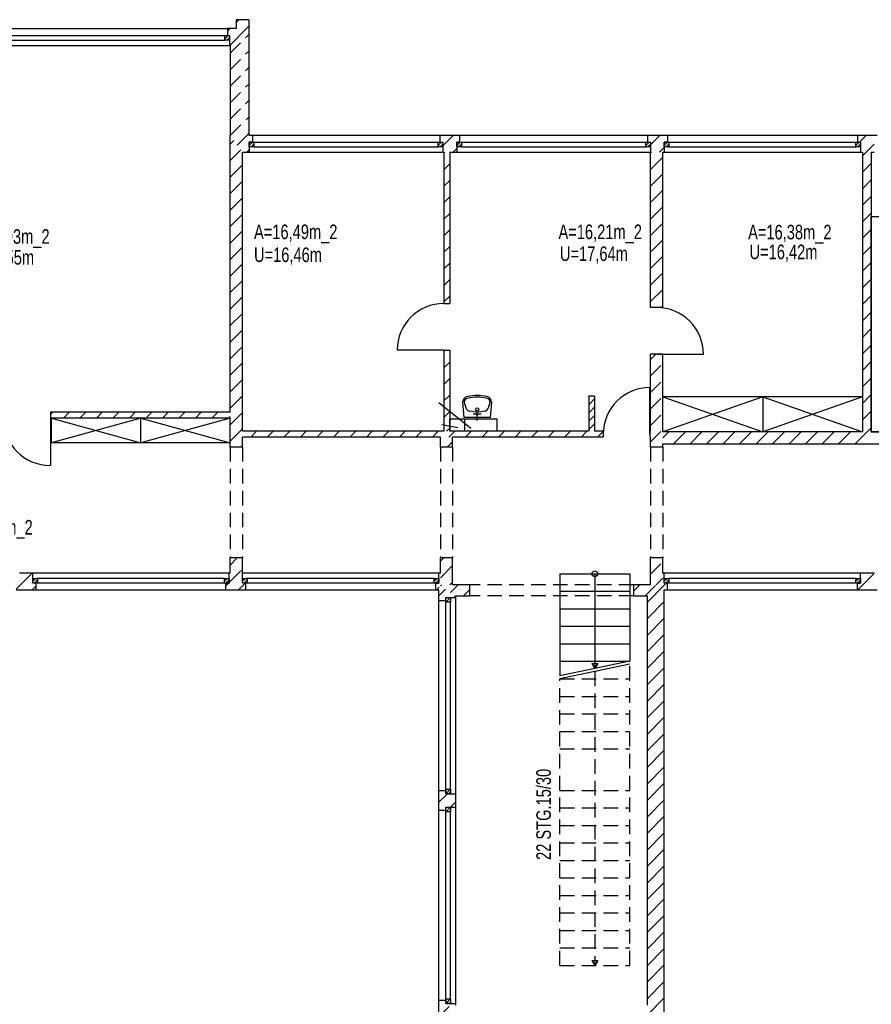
# Model space of a CAD drawing. Header units: metres. Extents: x 940 to 7099, y 1771 to 4983.
# Tile 7 of 12: x 3109 to 4567, y 3297 to 4983. Entities that reach past the tile are written whole.
import ezdxf

# ---------------------------------------------------------------- set-up
doc = ezdxf.new("R2010")
doc.units = ezdxf.units.M
doc.header["$LTSCALE"] = 100
doc.header["$MEASUREMENT"] = 0
doc.linetypes.add('DASHDOT', pattern=[1, 0.5, -0.25, 0, -0.25])
doc.linetypes.add('HIDDEN', pattern=[0.375, 0.25, -0.125])
for name, color, linetype in [('1', 2, 'Continuous'), ('10', 2, 'Continuous'), ('108', 71, 'Continuous'), ('109', 71, 'Continuous'), ('2', 2, 'Continuous'), ('20', 211, 'Continuous'), ('22', 211, 'Continuous'), ('30', 5, 'Continuous'), ('32', 2, 'Continuous'), ('36', 3, 'Continuous'), ('54', 2, 'Continuous'), ('6', 2, 'Continuous'), ('64', 7, 'Continuous'), ('67', 2, 'Continuous'), ('68', 211, 'Continuous'), ('69', 6, 'Continuous'), ('74', 6, 'Continuous')]:
    doc.layers.add(name, color=color, linetype=linetype)

msp = doc.modelspace()

# ---------------------------------------------------------------- linework, layer by layer
at = {"layer": '1', "linetype": 'Continuous'}
for p, q in [((3879.5, 4015), (3850, 4015)), ((3879.5, 3996), (3879.5, 4015)), ((4189, 4015), (4159.5, 4015)), ((4159.5, 4015), (4159.5, 3996)), ((3855.5, 3996), (3879.5, 3996)), ((4159.5, 3996), (4183.5, 3996))]:
    msp.add_line(p, q, dxfattribs=at)
at = {"layer": '10', "linetype": 'Continuous'}
msp.add_line((4188, 4272.8528), (4189, 4273.8528), dxfattribs=at)
at = {"layer": '108', "linetype": 'Continuous'}
for p, q in [((4033.5, 4034), (4033.5, 3859)), ((4033.5, 4034), (4153.5, 4034)), ((4033.5, 4034), (4153.5, 4034)), ((4093.5, 4034), (4093.5, 3871.5)), ((4153.5, 4034), (4153.5, 3884)), ((4033.5, 4004), (4153.5, 4004)), ((4033.5, 3974), (4153.5, 3974)), ((4033.5, 3944), (4153.5, 3944)), ((4033.5, 3914), (4153.5, 3914)), ((4153.5, 3884), (4033.5, 3859)), ((4033.5, 3884), (4153.5, 3884)), ((4153.5, 3879), (4033.5, 3854)), ((4088.5, 3880.1603), (4098.5, 3880.1603)), ((4088.5, 3880.1603), (4093.5, 3871.5)), ((4098.5, 3880.1603), (4093.5, 3871.5))]:
    msp.add_line(p, q, dxfattribs=at)
at = {"layer": '109', "linetype": 'HIDDEN'}
for p, q in [((4153.5, 3363), (4153.5, 3879)), ((4093.5, 3866.5), (4093.5, 3363)), ((4033.5, 3854), (4153.5, 3854)), ((4033.5, 3363), (4033.5, 3854)), ((4033.5, 3824), (4153.5, 3824)), ((4033.5, 3794), (4153.5, 3794)), ((4033.5, 3764), (4153.5, 3764)), ((4033.5, 3734), (4153.5, 3734)), ((4033.5, 3663), (4153.5, 3663)), ((4033.5, 3633), (4153.5, 3633)), ((4033.5, 3603), (4153.5, 3603)), ((4033.5, 3573), (4153.5, 3573)), ((4033.5, 3543), (4153.5, 3543)), ((4033.5, 3513), (4153.5, 3513)), ((4033.5, 3483), (4153.5, 3483)), ((4033.5, 3453), (4153.5, 3453)), ((4033.5, 3423), (4153.5, 3423)), ((4033.5, 3393), (4153.5, 3393)), ((4033.5, 3363), (4153.5, 3363)), ((4033.5, 3363), (4153.5, 3363))]:
    msp.add_line(p, q, dxfattribs=at)
at = {"layer": '2', "linetype": 'Continuous'}
for p, q in [((4381, 4337), (4210, 4277)), ((4210, 4337), (4381, 4277)), ((4552, 4337), (4210, 4337)), ((4552, 4337), (4381, 4277)), ((4381, 4337), (4552, 4277)), ((4381, 4337), (4381, 4277)), ((3316, 4300.5), (3163, 4258.5)), ((3163, 4300.5), (3316, 4258.5)), ((3163, 4258.5), (3163, 4300.5)), ((3469, 4300.5), (3316, 4258.5)), ((3316, 4300.5), (3469, 4258.5)), ((3316, 4258.5), (3316, 4300.5)), ((3469, 4258.5), (3163, 4258.5))]:
    msp.add_line(p, q, dxfattribs=at)
at = {"layer": '20', "linetype": 'Continuous'}
for p, q in [((3479, 4978.0664), (3483.9336, 4983)), ((3464.5, 4963.5664), (3468.9336, 4968)), ((3468.2179, 4939), (3497.2179, 4968)), ((3497.2179, 4968), (3501, 4971.7821)), ((3469, 4770.0765), (3475.2679, 4776.3444)), ((3833.5, 4766.881), (3851.619, 4785)), ((4546.7258, 4773), (4558.7258, 4785)), ((3469, 4741.7922), (3487.1473, 4759.9395)), ((3850.9033, 4756), (3857.01, 4762.1067)), ((4189, 4754.6854), (4190.3146, 4756)), ((4552, 4749.9899), (4558.0101, 4756)), ((4558.0101, 4756), (4571.75, 4769.7399)), ((4189, 4726.4012), (4210, 4747.4012)), ((3469, 4713.5079), (3490, 4734.5079)), ((4552, 4721.7056), (4567, 4736.7056)), ((3469, 4685.2237), (3490, 4706.2237)), ((4189, 4698.1169), (4210, 4719.1169)), ((4552, 4693.4214), (4567, 4708.4214)), ((4189, 4669.8326), (4210, 4690.8326)), ((3469, 4656.9394), (3490, 4677.9394)), ((4552, 4665.1371), (4567, 4680.1371)), ((4189, 4641.5483), (4210, 4662.5483)), ((3469, 4628.6551), (3490, 4649.6551)), ((4552, 4636.8528), (4567, 4651.8528)), ((3469, 4600.3708), (3490, 4621.3708)), ((4189, 4613.2641), (4210, 4634.2641)), ((4552, 4608.5685), (4567, 4623.5685)), ((4189, 4584.9798), (4210, 4605.9798)), ((3469, 4572.0866), (3490, 4593.0866)), ((4552, 4580.2843), (4567, 4595.2843)), ((4189, 4556.6955), (4210, 4577.6955)), ((3469, 4543.8023), (3490, 4564.8023)), ((4552, 4552), (4567, 4567)), ((4189, 4528.4113), (4210, 4549.4113)), ((4552, 4523.7157), (4567, 4538.7157)), ((3469, 4515.518), (3490, 4536.518)), ((4189, 4500.127), (4210, 4521.127)), ((3469, 4487.2338), (3490, 4508.2338)), ((4552, 4495.4315), (4567, 4510.4315)), ((4207.1573, 4490), (4210, 4492.8427)), ((3469, 4458.9495), (3490, 4479.9495)), ((4552, 4467.1472), (4567, 4482.1472)), ((4552, 4438.8629), (4567, 4453.8629)), ((3469, 4430.6652), (3490, 4451.6652)), ((3469, 4402.381), (3490, 4423.381)), ((4552, 4410.5786), (4567, 4425.5786)), ((3469, 4374.0967), (3490, 4395.0967)), ((4552, 4382.2944), (4567, 4397.2944)), ((4552, 4354.0101), (4567, 4369.0101)), ((3469, 4345.8124), (3490, 4366.8124)), ((3469, 4317.5281), (3490, 4338.5281)), ((4083, 4337.5584), (4083.4416, 4338)), ((4552, 4325.7258), (4567, 4340.7258)), ((4083, 4323.4163), (4093, 4333.4163)), ((4083, 4309.2742), (4093, 4319.2742)), ((3469, 4289.2439), (3490, 4310.2439)), ((4083, 4295.132), (4093, 4305.132)), ((4552, 4297.4416), (4567, 4312.4416)), ((4083, 4280.9899), (4093, 4290.9899)), ((4559.8427, 4277), (4567, 4284.1573)), ((3469, 4260.9596), (3490, 4281.9596)), ((3504.3247, 4268), (3514.3247, 4278)), ((3532.6089, 4268), (3542.6089, 4278)), ((3560.8932, 4268), (3570.8932, 4278)), ((3589.1775, 4268), (3599.1775, 4278)), ((3617.4618, 4268), (3627.4618, 4278)), ((3645.746, 4268), (3655.746, 4278)), ((3674.0303, 4268), (3684.0303, 4278)), ((3702.3146, 4268), (3712.3146, 4278)), ((3730.5988, 4268), (3740.5988, 4278)), ((3758.8831, 4268), (3768.8831, 4278)), ((3787.1674, 4268), (3797.1674, 4278)), ((3815.4517, 4268), (3825.4517, 4278)), ((3843.7359, 4268), (3853.7359, 4278)), ((3872.0202, 4268), (3882.0202, 4278)), ((3900.3045, 4268), (3910.3045, 4278)), ((3928.5887, 4268), (3938.5887, 4278)), ((3956.873, 4268), (3966.873, 4278)), ((3985.1573, 4268), (3995.1573, 4278)), ((4013.4416, 4268), (4023.4416, 4278)), ((4041.7258, 4268), (4051.7258, 4278)), ((4070.0101, 4268), (4080.0101, 4278)), ((4098.2944, 4268), (4108, 4277.7056)), ((4210, 4266.5685), (4220.4315, 4277)), ((4227.7157, 4256), (4248.7157, 4277)), ((4256, 4256), (4277, 4277)), ((4284.2843, 4256), (4305.2843, 4277)), ((4312.5685, 4256), (4333.5685, 4277)), ((4340.8528, 4256), (4361.8528, 4277)), ((4369.1371, 4256), (4390.1371, 4277)), ((4397.4214, 4256), (4418.4214, 4277)), ((4425.7056, 4256), (4446.7056, 4277)), ((4453.9899, 4256), (4474.9899, 4277)), ((4482.2742, 4256), (4503.2742, 4277)), ((4510.5584, 4256), (4531.5584, 4277)), ((4538.8427, 4256), (4559.8427, 4277)), ((3487.3247, 4251), (3490, 4253.6753)), ((3829, 4055.2742), (3834.7258, 4061)), ((3829, 4026.9899), (3850, 4047.9899)), ((3102.501, 4007.5977), (3129.9033, 4035)), ((4543.4012, 4006), (4571.75, 4034.3488)), ((3845.2944, 4015), (3850, 4019.7056)), ((4183.5, 3985.5101), (4212.5, 4014.5101)), ((4211.8246, 4013.8347), (4215.9899, 4018)), ((3129.1876, 4006), (3136.501, 4013.3134)), ((3826.5, 3996.2056), (3837.8549, 4007.5606)), ((3852.0786, 3993.5), (3854.9433, 3996.3647)), ((4183.5, 3957.2258), (4212.5, 3986.2258)), ((4183.5, 3928.9416), (4212.5, 3957.9416)), ((4183.5, 3900.6573), (4212.5, 3929.6573)), ((4183.5, 3872.373), (4212.5, 3901.373)), ((4183.5, 3844.0887), (4212.5, 3873.0887)), ((4183.5, 3815.8045), (4212.5, 3844.8045)), ((4183.5, 3787.5202), (4212.5, 3816.5202)), ((4183.5, 3759.2359), (4212.5, 3788.2359)), ((4183.5, 3730.9517), (4212.5, 3759.9517)), ((4183.5, 3702.6674), (4212.5, 3731.6674)), ((4183.5, 3674.3831), (4212.5, 3703.3831)), ((4183.5, 3646.0988), (4212.5, 3675.0988)), ((4183.5, 3617.8146), (4212.5, 3646.8146)), ((4183.5, 3589.5303), (4212.5, 3618.5303)), ((4183.5, 3561.246), (4212.5, 3590.246)), ((4183.5, 3532.9618), (4212.5, 3561.9618)), ((4183.5, 3504.6775), (4212.5, 3533.6775)), ((4183.5, 3476.3932), (4212.5, 3505.3932)), ((4183.5, 3448.1089), (4212.5, 3477.1089)), ((4183.5, 3419.8247), (4212.5, 3448.8247)), ((4183.5, 3391.5404), (4212.5, 3420.5404)), ((4183.5, 3363.2561), (4212.5, 3392.2561)), ((4183.5, 3334.9719), (4212.5, 3363.9719)), ((4183.5, 3306.6876), (4212.5, 3335.6876)), ((4183.5, 3278.4033), (4212.5, 3307.4033))]:
    msp.add_line(p, q, dxfattribs=at)
at = {"layer": '22', "linetype": 'HIDDEN'}
for p, q in [((3469, 4925.64), (3501, 4957.64)), ((3469, 4897.3557), (3501, 4929.3557)), ((3469, 4869.0714), (3501, 4901.0714)), ((3469, 4840.7872), (3501, 4872.7872)), ((3469, 4812.5029), (3501, 4844.5029)), ((3469.7814, 4785), (3501, 4816.2186)), ((3469.3282, 4784.5468), (3469.7814, 4785)), ((3481.2076, 4768.1419), (3498.0657, 4785)), ((3498.0657, 4785), (3501, 4787.9343)), ((4188.99, 4768.8176), (4205.1724, 4785)), ((3497.3499, 4756), (3501.5, 4760.1501)), ((3835, 4754.2388), (3836.7612, 4756)), ((4204.4567, 4756), (4212.5, 4764.0433)), ((3835, 4725.9545), (3845, 4735.9545)), ((3835, 4697.6703), (3845, 4707.6703)), ((3835, 4669.386), (3845, 4679.386)), ((3835, 4641.1017), (3845, 4651.1017)), ((3835, 4612.8175), (3845, 4622.8175)), ((3835, 4584.5332), (3845, 4594.5332)), ((3835, 4556.2489), (3845, 4566.2489)), ((3835, 4527.9646), (3845, 4537.9646)), ((3835, 4499.6804), (3845, 4509.6804)), ((3835, 4414.8276), (3837.1724, 4417)), ((4189, 4401.132), (4197.868, 4410)), ((3835, 4386.5433), (3845, 4396.5433)), ((4189, 4372.8478), (4210, 4393.8478)), ((3835, 4358.259), (3845, 4368.259)), ((4189, 4344.5635), (4210, 4365.5635)), ((3835, 4329.9747), (3845, 4339.9747)), ((4189, 4316.2792), (4210, 4337.2792)), ((3161, 4306.513), (3164.987, 4310.5)), ((3183.2713, 4300.5), (3193.2713, 4310.5)), ((3211.5556, 4300.5), (3221.5556, 4310.5)), ((3239.8398, 4300.5), (3249.8398, 4310.5)), ((3268.1241, 4300.5), (3278.1241, 4310.5)), ((3296.4084, 4300.5), (3306.4084, 4310.5)), ((3324.6926, 4300.5), (3334.6926, 4310.5)), ((3352.9769, 4300.5), (3362.9769, 4310.5)), ((3381.2612, 4300.5), (3391.2612, 4310.5)), ((3409.5455, 4300.5), (3419.5455, 4310.5)), ((3437.8297, 4300.5), (3447.8297, 4310.5)), ((3466.114, 4300.5), (3469, 4303.386)), ((3835, 4301.6905), (3845, 4311.6905)), ((4189, 4287.9949), (4210, 4308.9949)), ((3829, 4267.4062), (3829.5938, 4268)), ((3839.5938, 4278), (3845, 4283.4062)), ((4189, 4259.7107), (4210, 4280.7107)), ((3840.8781, 4251), (3850, 4260.1219)), ((4208.5736, 4251), (4210, 4252.4264)), ((3469, 4048.8276), (3481.1724, 4061)), ((4189, 4033.4365), (4210, 4054.4365)), ((3467.251, 4018.7943), (3483.4567, 4035)), ((3483.4567, 4035), (3490, 4041.5433)), ((3461.751, 4013.2943), (3466.4567, 4018)), ((3482.741, 4006), (3494.741, 4018)), ((3829.3107, 4013.1585), (3831.1522, 4015)), ((3846.3991, 4001.9626), (3859.4365, 4015)), ((4159.5, 4003.9365), (4170.5635, 4015)), ((4179.8478, 3996), (4198.8478, 4015)), ((4198.8478, 4015), (4210, 4026.1522)), ((3822.1522, 4006), (3826.9102, 4010.7579)), ((3868.7208, 3996), (3879.5, 4006.7792)), ((3826.5, 3642.6522), (3841.0978, 3657.25)), ((3846.382, 3634.25), (3855.5, 3643.368)), ((3826.5, 3303.241), (3826.759, 3303.5)), ((3826.5, 3274.9567), (3849.5433, 3298))]:
    msp.add_line(p, q, dxfattribs=at)
at = {"layer": '32', "color": 7, "linetype": 'Continuous'}
for p, q in [((3479, 4983), (3479, 4968)), ((3501, 4983), (3479, 4983)), ((3501, 4983), (3501, 4968)), ((3479, 4968), (3464.5, 4968)), ((3501, 4968), (3501, 4785)), ((3469, 4939), (3468, 4939)), ((3469, 4939), (3469, 4785)), ((3469, 4310.5), (3469, 4785)), ((3501, 4785), (3507, 4785)), ((3828, 4785), (3862, 4785)), ((4184, 4785), (4218, 4785)), ((4543.25, 4785), (4577.25, 4785)), ((3490, 4756), (3501.5, 4756)), ((3490, 4278), (3490, 4756)), ((3833.5, 4756), (3835, 4756)), ((3835, 4756), (3835, 4497)), ((3845, 4756), (3857.01, 4756)), ((3845, 4756), (3845, 4497)), ((4188.99, 4756), (4189, 4756)), ((4189, 4490), (4189, 4756)), ((4210, 4490), (4210, 4756)), ((4210, 4756), (4212.5, 4756)), ((4548.75, 4756), (4552, 4756)), ((4552, 4756), (4552, 4277)), ((4567, 4756), (4571.75, 4756)), ((4567, 4756), (4567, 4277)), ((4567, 4646), (4592, 4646)), ((4567, 4277), (4567, 4646)), ((3835, 4417), (3835, 4278)), ((3845, 4417), (3845, 4278)), ((4189, 4278), (4189, 4410)), ((4210, 4277), (4210, 4410)), ((4093, 4338), (4083, 4338)), ((4083, 4338), (4083, 4278)), ((4093, 4338), (4093, 4278)), ((3469, 4310.5), (3161, 4310.5)), ((3469, 4300.5), (3161, 4300.5)), ((3469, 4251), (3469, 4300.5)), ((3845, 4278), (3845, 4299)), ((3871, 4299), (3845, 4299)), ((3871, 4278), (3871, 4299)), ((3926, 4299), (3871, 4299)), ((3871, 4278), (3871, 4299)), ((3926, 4278), (3926, 4299)), ((3835, 4278), (3490, 4278)), ((3490, 4251), (3490, 4268)), ((3829, 4268), (3490, 4268)), ((3829, 4251), (3829, 4268)), ((3871, 4278), (3845, 4278)), ((4083, 4278), (3845, 4278)), ((4108, 4268), (3850, 4268)), ((3926, 4278), (3871, 4278)), ((4108, 4278), (4093, 4278)), ((4189, 4278), (4188, 4278)), ((4189, 4268), (4188, 4268)), ((4189, 4251), (4189, 4268)), ((4552, 4277), (4210, 4277)), ((4567, 4277), (4592, 4277)), ((4909, 4277), (4567, 4277)), ((4210, 4251), (4210, 4256)), ((4909, 4256), (4210, 4256)), ((3469, 4035), (3469, 4061)), ((3490, 4035), (3490, 4061)), ((3829, 4035), (3829, 4061)), ((3850, 4015), (3850, 4061)), ((4189, 4015), (4189, 4061)), ((4210, 4035), (4210, 4061)), ((3131.001, 4035), (3108.001, 4035)), ((3469, 4035), (3467.251, 4035)), ((3490.24, 4035), (3490, 4035)), ((3829, 4035), (3826.49, 4035)), ((4212.501, 4035), (4210, 4035)), ((4571.75, 4035), (4548.751, 4035)), ((3136.501, 4006), (3102.501, 4006)), ((3495.74, 4006), (3461.751, 4006)), ((3826.5, 4006), (3820.99, 4006)), ((3826.5, 3988), (3826.5, 4006)), ((4218.001, 4006), (4212.5, 4006)), ((4212.5, 3269.5), (4212.5, 4006)), ((4577.25, 4006), (4543.251, 4006)), ((3855.5, 3993.5), (3855.5, 3996)), ((4183.5, 3295), (4183.5, 3996)), ((3826.5, 3628.75), (3826.5, 3662.75)), ((3855.5, 3634.25), (3855.5, 3657.25)), ((3826.5, 3269.5), (3826.5, 3303.5)), ((3855.5, 3295), (3855.5, 3298))]:
    msp.add_line(p, q, dxfattribs=at)
at = {"layer": '36', "linetype": 'Continuous'}
for p, q in [((3870, 4301.75), (3867.25, 4327.875)), ((3870, 4327.875), (3872.75, 4318.25)), ((3911.25, 4318.25), (3914, 4327.875)), ((3916.75, 4327.875), (3914, 4301.75)), ((3914, 4301.75), (3870, 4301.75))]:
    msp.add_line(p, q, dxfattribs=at)
at = {"layer": '36', "linetype": 'DASHDOT'}
for p, q in [((3898.875, 4307.25), (3885.125, 4307.25)), ((3892, 4296.25), (3892, 4310))]:
    msp.add_line(p, q, dxfattribs=at)
at = {"layer": '36', "linetype": 'Continuous'}
for centre, radius in [((3892, 4315.5), 2.75), ((3892, 4307.25), 1.375)]:
    msp.add_circle(centre, radius, dxfattribs=at)
for centre, radius, start, end in [((3876.875, 4327.875), 9.7227, 98.1301, 180), ((3876.875, 4327.875), 6.875, 90, 180), ((3892, 4266), 73.3792, 77.0054, 102.9946), ((3892, 4266), 70.3941, 77.5926, 102.4074), ((3907.125, 4327.875), 6.875, 0, 90), ((3907.125, 4327.875), 9.625, 0, 81.8699), ((3879.625, 4319.625), 7.0112, 191.3099, 270), ((3904.375, 4319.625), 6.875, 270, 350.5377), ((3892, 4374.625), 63.1004, 258.6901, 281.3099)]:
    msp.add_arc(centre, radius, start, end, dxfattribs=at)
at = {"layer": '54', "linetype": 'HIDDEN'}
for p, q in [((4088.5, 3371.6603), (4098.5, 3371.6603)), ((4088.5, 3371.6603), (4093.5, 3363)), ((4098.5, 3371.6603), (4093.5, 3363))]:
    msp.add_line(p, q, dxfattribs=at)
at = {"layer": '54', "linetype": 'Continuous'}
msp.add_circle((4093.5, 4034), 5, dxfattribs=at)
at = {"layer": '6', "linetype": 'Continuous'}
for p, q in [((3826.1872, 4327.5858), (3880.898, 4283.445)), ((3831.5394, 4289.6871), (3858.8948, 4284.3367)), ((3850, 4251), (3850, 4268))]:
    msp.add_line(p, q, dxfattribs=at)
at = {"layer": '64', "linetype": 'Continuous'}
for p, q in [((3464.5, 4968), (3464.5, 4956)), ((3464.5, 4956), (3468, 4956)), ((3468, 4956), (3468, 4939)), ((3507, 4773), (3501.5, 4773)), ((3501.5, 4773), (3501.5, 4756)), ((3507, 4785), (3507, 4773)), ((3828, 4785), (3828, 4773)), ((3828, 4773), (3833.5, 4773)), ((3833.5, 4773), (3833.5, 4756)), ((3862, 4773), (3857.01, 4773)), ((3857.01, 4773), (3857.01, 4756)), ((3862, 4785), (3862, 4773)), ((4184, 4785), (4184, 4773)), ((4184, 4773), (4188.99, 4773)), ((4188.99, 4773), (4188.99, 4756)), ((4218, 4773), (4212.5, 4773)), ((4212.5, 4773), (4212.5, 4756)), ((4218, 4785), (4218, 4773)), ((4543.25, 4785), (4543.25, 4773)), ((4543.25, 4773), (4548.75, 4773)), ((4548.75, 4773), (4548.75, 4756)), ((3835, 4497), (3845, 4497)), ((4210, 4490), (4189, 4490)), ((3835, 4417), (3845, 4417)), ((4210, 4410), (4189, 4410)), ((3161, 4310.5), (3161, 4300.5)), ((4108, 4278), (4108, 4268)), ((4188, 4278), (4188, 4268)), ((3490, 4251), (3469, 4251)), ((3850, 4251), (3829, 4251)), ((4210, 4251), (4189, 4251)), ((3490, 4061), (3469, 4061)), ((3850, 4061), (3829, 4061)), ((4210, 4061), (4189, 4061)), ((3131.001, 4018), (3131.001, 4035)), ((3467.251, 4018), (3467.251, 4035)), ((3490.24, 4018), (3490.24, 4035)), ((3826.49, 4018), (3826.49, 4035)), ((4212.501, 4018), (4212.501, 4035)), ((4548.751, 4018), (4548.751, 4035)), ((3136.501, 4018), (3131.001, 4018)), ((3136.501, 4006), (3136.501, 4018)), ((3461.751, 4006), (3461.751, 4018)), ((3461.751, 4018), (3467.251, 4018)), ((3495.74, 4018), (3490.24, 4018)), ((3495.74, 4006), (3495.74, 4018)), ((3820.99, 4006), (3820.99, 4018)), ((3820.99, 4018), (3826.49, 4018)), ((4218.001, 4018), (4212.501, 4018)), ((4218.001, 4006), (4218.001, 4018)), ((4543.251, 4006), (4543.251, 4018)), ((4543.251, 4018), (4548.751, 4018)), ((3826.5, 3988), (3838.5, 3988)), ((3838.5, 3988), (3838.5, 3993.5)), ((3838.5, 3993.5), (3855.5, 3993.5)), ((3826.5, 3662.75), (3838.5, 3662.75)), ((3838.5, 3662.75), (3838.5, 3657.25)), ((3838.5, 3657.25), (3855.5, 3657.25)), ((3826.5, 3628.75), (3838.5, 3628.75)), ((3838.5, 3628.75), (3838.5, 3634.25)), ((3838.5, 3634.25), (3855.5, 3634.25)), ((3826.5, 3303.5), (3838.5, 3303.5)), ((3838.5, 3303.5), (3838.5, 3298)), ((3838.5, 3298), (3855.5, 3298))]:
    msp.add_line(p, q, dxfattribs=at)
at = {"layer": '67', "linetype": 'Continuous'}
for p, q in [((2774.5, 4968), (3464.5, 4968)), ((2774.5, 4956), (3464.5, 4956)), ((2779, 4956), (3460, 4956)), ((2779, 4948), (3460, 4948)), ((3460, 4956), (3468, 4956)), ((3460, 4948), (3460, 4956)), ((3468, 4948), (3460, 4948)), ((3468, 4956), (3468, 4948)), ((2771, 4939), (3468, 4939)), ((3501.5, 4773), (3509.5, 4773)), ((3501.5, 4765), (3501.5, 4773)), ((3507, 4785), (3828, 4785)), ((3507, 4773), (3828, 4773)), ((3509.5, 4773), (3509.5, 4765)), ((3509.5, 4773), (3825.5, 4773)), ((3825.5, 4773), (3833.5, 4773)), ((3825.5, 4765), (3825.5, 4773)), ((3833.5, 4773), (3833.5, 4765)), ((3857.01, 4773), (3865.01, 4773)), ((3857.01, 4765), (3857.01, 4773)), ((3862, 4785), (4184, 4785)), ((3862, 4773), (4184, 4773)), ((3865.01, 4773), (3865.01, 4765)), ((3865.01, 4773), (4180.99, 4773)), ((4180.99, 4773), (4188.99, 4773)), ((4180.99, 4765), (4180.99, 4773)), ((4188.99, 4773), (4188.99, 4765)), ((4212.5, 4773), (4220.5, 4773)), ((4212.5, 4765), (4212.5, 4773)), ((4218, 4785), (4543.25, 4785)), ((4218, 4773), (4543.25, 4773)), ((4220.5, 4773), (4220.5, 4765)), ((4220.5, 4773), (4540.75, 4773)), ((4540.75, 4773), (4548.75, 4773)), ((4540.75, 4765), (4540.75, 4773)), ((4548.75, 4773), (4548.75, 4765)), ((3509.5, 4765), (3501.5, 4765)), ((3501.5, 4756), (3833.5, 4756)), ((3509.5, 4765), (3825.5, 4765)), ((3833.5, 4765), (3825.5, 4765)), ((3865.01, 4765), (3857.01, 4765)), ((3857.01, 4756), (4188.99, 4756)), ((3865.01, 4765), (4180.99, 4765)), ((4188.99, 4765), (4180.99, 4765)), ((4220.5, 4765), (4212.5, 4765)), ((4212.5, 4756), (4548.75, 4756)), ((4220.5, 4765), (4540.75, 4765)), ((4548.75, 4765), (4540.75, 4765)), ((3835, 4417), (3755, 4417)), ((4199.5, 4410), (4279.5, 4410)), ((4188, 4273), (4188, 4353)), ((3161, 4300.5), (3161, 4219.5)), ((3467.251, 4035), (3131.001, 4035)), ((3826.49, 4035), (3490.24, 4035)), ((4548.751, 4035), (4212.501, 4035)), ((3131.001, 4018), (3131.001, 4026)), ((3131.001, 4026), (3139.001, 4026)), ((3139.001, 4018), (3131.001, 4018)), ((3461.751, 4018), (3136.501, 4018)), ((3139.001, 4026), (3139.001, 4018)), ((3459.251, 4026), (3139.001, 4026)), ((3459.251, 4018), (3139.001, 4018)), ((3459.251, 4018), (3459.251, 4026)), ((3459.251, 4026), (3467.251, 4026)), ((3467.251, 4018), (3459.251, 4018)), ((3467.251, 4026), (3467.251, 4018)), ((3490.24, 4018), (3490.24, 4026)), ((3490.24, 4026), (3498.24, 4026)), ((3498.24, 4018), (3490.24, 4018)), ((3820.99, 4018), (3495.74, 4018)), ((3498.24, 4026), (3498.24, 4018)), ((3818.49, 4026), (3498.24, 4026)), ((3818.49, 4018), (3498.24, 4018)), ((3818.49, 4018), (3818.49, 4026)), ((3818.49, 4026), (3826.49, 4026)), ((3826.49, 4018), (3818.49, 4018)), ((3826.49, 4026), (3826.49, 4018)), ((4212.501, 4018), (4212.501, 4026)), ((4212.501, 4026), (4220.501, 4026)), ((4220.501, 4018), (4212.501, 4018)), ((4543.251, 4018), (4218.001, 4018)), ((4220.501, 4026), (4220.501, 4018)), ((4540.751, 4026), (4220.501, 4026)), ((4540.751, 4018), (4220.501, 4018)), ((4540.751, 4018), (4540.751, 4026)), ((4540.751, 4026), (4548.751, 4026)), ((4548.751, 4018), (4540.751, 4018)), ((4548.751, 4026), (4548.751, 4018)), ((3461.751, 4006), (3136.501, 4006)), ((3820.99, 4006), (3495.74, 4006)), ((4543.251, 4006), (4218.001, 4006)), ((3826.5, 3662.75), (3826.5, 3988)), ((3838.5, 3985.5), (3838.5, 3993.5)), ((3838.5, 3993.5), (3846.5, 3993.5)), ((3838.5, 3662.75), (3838.5, 3988)), ((3846.5, 3985.5), (3838.5, 3985.5)), ((3838.5, 3665.25), (3838.5, 3985.5)), ((3846.5, 3993.5), (3846.5, 3985.5)), ((3846.5, 3665.25), (3846.5, 3985.5)), ((3855.5, 3657.25), (3855.5, 3993.5)), ((3838.5, 3657.25), (3838.5, 3665.25)), ((3838.5, 3665.25), (3846.5, 3665.25)), ((3846.5, 3665.25), (3846.5, 3657.25)), ((3846.5, 3657.25), (3838.5, 3657.25)), ((3826.5, 3303.5), (3826.5, 3628.75)), ((3838.5, 3626.25), (3838.5, 3634.25)), ((3838.5, 3634.25), (3846.5, 3634.25)), ((3838.5, 3303.5), (3838.5, 3628.75)), ((3846.5, 3626.25), (3838.5, 3626.25)), ((3838.5, 3306), (3838.5, 3626.25)), ((3846.5, 3634.25), (3846.5, 3626.25)), ((3846.5, 3306), (3846.5, 3626.25)), ((3855.5, 3298), (3855.5, 3634.25)), ((3838.5, 3298), (3838.5, 3306)), ((3838.5, 3306), (3846.5, 3306)), ((3846.5, 3306), (3846.5, 3298)), ((3846.5, 3298), (3838.5, 3298))]:
    msp.add_line(p, q, dxfattribs=at)
for centre, radius, start, end in [((3835, 4417), 80, 90, 180), ((4199.5, 4410), 80, 0, 90), ((4188, 4273), 80, 90, 180), ((3161, 4300.5), 81, 180, 270)]:
    msp.add_arc(centre, radius, start, end, dxfattribs=at)
at = {"layer": '68', "linetype": 'Continuous'}
for p, q in [((3460, 4950.3431), (3465.6569, 4956)), ((3463.3137, 4948), (3468, 4952.6863)), ((3501.5, 4767.3431), (3507.1569, 4773)), ((3825.5, 4767.3431), (3831.1569, 4773)), ((3857.01, 4767.3431), (3862.6669, 4773)), ((4180.99, 4767.3431), (4186.6469, 4773)), ((4212.5, 4767.3431), (4218.1569, 4773)), ((4540.75, 4767.3431), (4546.4069, 4773)), ((3504.8137, 4765), (3509.5, 4769.6863)), ((3828.8137, 4765), (3833.5, 4769.6863)), ((3860.3237, 4765), (3865.01, 4769.6863)), ((4184.3037, 4765), (4188.99, 4769.6863)), ((4215.8137, 4765), (4220.5, 4769.6863)), ((4544.0637, 4765), (4548.75, 4769.6863)), ((3131.001, 4021.3137), (3135.6873, 4026)), ((3133.3441, 4018), (3139.001, 4023.6569)), ((3459.251, 4021.3137), (3463.9373, 4026)), ((3461.5941, 4018), (3467.251, 4023.6569)), ((3490.24, 4021.3137), (3494.9263, 4026)), ((3492.5831, 4018), (3498.24, 4023.6569)), ((3818.49, 4021.3137), (3823.1763, 4026)), ((3820.8331, 4018), (3826.49, 4023.6569)), ((4212.501, 4021.3137), (4217.1873, 4026)), ((4214.8441, 4018), (4220.501, 4023.6569)), ((4540.751, 4021.3137), (4545.4373, 4026)), ((4543.0941, 4018), (4548.751, 4023.6569)), ((3838.5, 3985.5), (3846.5, 3993.5)), ((3838.5, 3991.1569), (3840.8431, 3993.5)), ((3844.1569, 3985.5), (3846.5, 3987.8431)), ((3838.5, 3657.25), (3846.5, 3665.25)), ((3838.5, 3662.9069), (3840.8431, 3665.25)), ((3844.1569, 3657.25), (3846.5, 3659.5931)), ((3838.5, 3626.25), (3846.5, 3634.25)), ((3838.5, 3631.9069), (3840.8431, 3634.25)), ((3844.1569, 3626.25), (3846.5, 3628.5931)), ((3838.5, 3298), (3846.5, 3306)), ((3838.5, 3303.6569), (3840.8431, 3306)), ((3844.1569, 3298), (3846.5, 3300.3431))]:
    msp.add_line(p, q, dxfattribs=at)
at = {"layer": '69', "linetype": 'HIDDEN'}
for p, q in [((3469, 4251), (3469, 4061)), ((3490, 4251), (3490, 4061)), ((3829, 4251), (3829, 4061)), ((3850, 4251), (3850, 4061)), ((4189, 4251), (4189, 4061)), ((4210, 4251), (4210, 4061))]:
    msp.add_line(p, q, dxfattribs=at)
at = {"layer": '74', "linetype": 'HIDDEN'}
for p, q in [((4159.5, 4015), (3879.5, 4015)), ((4159.5, 3996), (3879.5, 3996))]:
    msp.add_line(p, q, dxfattribs=at)

# ---------------------------------------------------------------- texts
at = {"layer": '30', "width": 0.75}
for s, p in [('A=43,93m_2', (3016.8244, 4599.1188)), ('A=16,49m_2', (3509.8162, 4607.1444)), ('A=16,21m_2', (4031.3527, 4607.1444)), ('A=16,38m_2', (4356.0494, 4606.6986)), ('U=26,55m', (3016.8244, 4563.4495)), ('U=16,46m', (3509.8162, 4567.9081)), ('U=17,64m', (4033.7314, 4569.6916)), ('U=16,42m', (4358.4281, 4572.8127)), ('A=103,01m_2', (2974.0072, 4101.0853))]:
    msp.add_text(s, height=25, dxfattribs=at).set_placement(p)
at = {"layer": '69', "width": 0.01}
msp.add_text('`END=0;`', height=0.0001, dxfattribs=at).set_placement((3469, 4251))
at = {"layer": '69', "width": 0.75}
msp.add_text('22 STG.15/30', height=25, rotation=90, dxfattribs=at).set_placement((4018.2697, 3543.7515))

doc.saveas('drawing.dxf')
